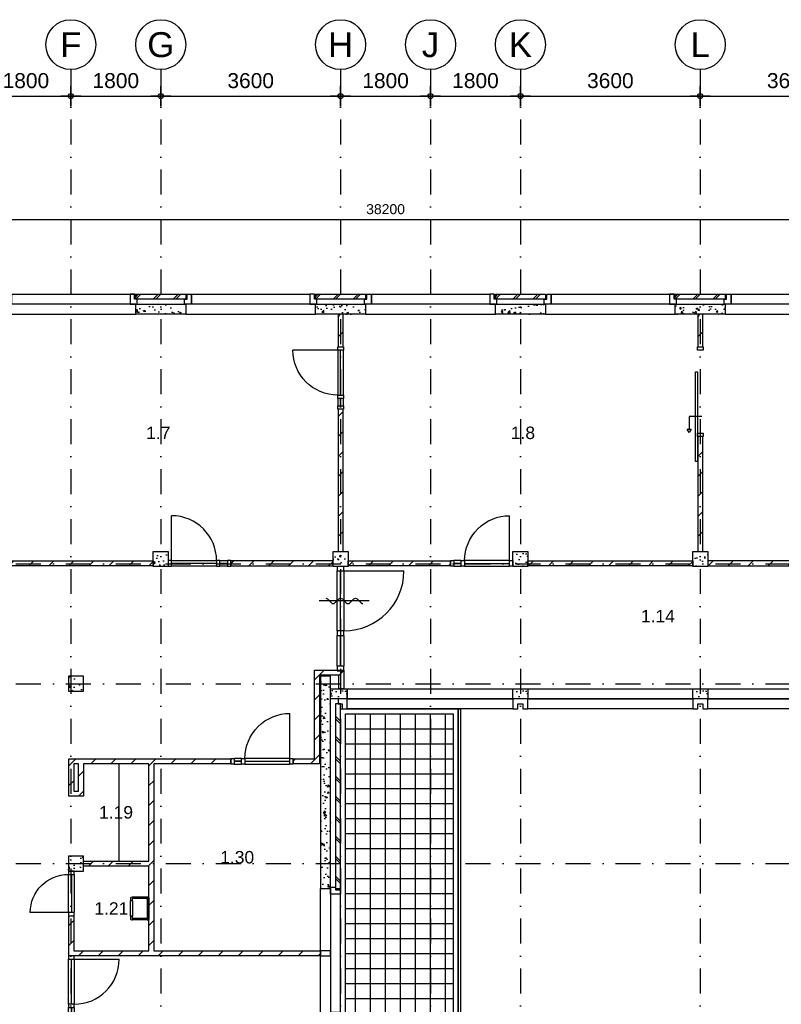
# Model space of a CAD drawing. Header units: millimetres. Extents: x -5500 to 79887, y -71178 to 5500.
# Tile 6 of 16: x 11576 to 26822, y -14219 to 5500. Entities that reach past the tile are written whole.
import ezdxf
from ezdxf.enums import TextEntityAlignment as Align

# ---------------------------------------------------------------- set-up
doc = ezdxf.new("R2010")
doc.units = ezdxf.units.MM
doc.header["$LTSCALE"] = 100
doc.linetypes.add('p_stramien$0$DASHDOT', pattern=[1, 0.5, -0.25, 0, -0.25])
for name, color, linetype in [('A--A21--_BUITENWAND', 9, 'Continuous'), ('A--A22--_BINNENWAND', 9, 'Continuous'), ('A--A27--_DAKEN', 9, 'Continuous'), ('A--A28--_KONSTRUKTIES', 9, 'Continuous'), ('A--L21--_BUITENWAND', 4, 'Continuous'), ('A--L22--_BINNENWAND', 7, 'Continuous'), ('A--L27--_DAKEN', 7, 'Continuous'), ('A--L28--_KONSTRUKTIES', 4, 'Continuous'), ('A--L31--_BUITENKOZIJN', 4, 'Continuous'), ('A--L32--_BINNENKOZIJN', 4, 'Continuous'), ('A--L65--_BEVEILIGING', 1, 'Continuous'), ('A--L74--_VASTE-SANITAIR-VOORZ', 1, 'Continuous'), ('A--L79--_VASTE-INRICHTING', 1, 'Continuous'), ('A--M$1A_MAATVOERING', 1, 'Continuous'), ('A--T$1A_0_25MM', 4, 'Continuous'), ('p_stramien$0$A--L$7A-_STRAMIEN', 250, 'p_stramien$0$DASHDOT'), ('p_stramien$0$A--M$1A_MAATVOERING', 1, 'Continuous'), ('p_stramien$0$A--T$1A_0_50MM', 3, 'Continuous')]:
    doc.layers.add(name, color=color, linetype=linetype)
doc.styles.add('p_stramien$0$TEXT-0_30', font='arial.ttf', dxfattribs={"height": 300})
doc.styles.add('p_stramien$0$TEXT-0_50', font='arial.ttf', dxfattribs={"height": 500})
doc.styles.add('TEXT-0_20', font='arial.ttf', dxfattribs={"height": 200})
doc.styles.add('TEXT-0_25', font='arial.ttf', dxfattribs={"height": 250})
doc.dimstyles.new('DIM-2', dxfattribs={"dimscale": 100, "dimtxt": 2, "dimasz": 1, "dimexe": 0, "dimexo": 0, "dimgap": 0, "dimtad": 0, "dimdec": 0, "dimzin": 0, "dimdsep": 46, "dimtxsty": 'TEXT-0_20', "dimblk1": 'MAATPUNT', "dimblk2": 'MAATPUNT', "dimsah": 1, "dimcen": 0, "dimse1": 1, "dimse2": 1, "dimclrd": 9, "dimclre": 1, "dimclrt": 2, "dimazin": 0, "dimtfac": 0.75, "dimtdec": 0, "dimtix": 1, "dimtmove": 2, "dimatfit": 3, "dimfxl": 0, "dimtvp": 1, "dimtolj": 1, "dimtzin": 0, "dimarcsym": 0})
doc.dimstyles.new('p_stramien$0$DIM-3', dxfattribs={"dimscale": 100, "dimtxt": 3, "dimasz": 1, "dimexe": 0, "dimexo": 0, "dimgap": 0, "dimtad": 0, "dimdec": 0, "dimzin": 0, "dimdsep": 46, "dimtxsty": 'p_stramien$0$TEXT-0_30', "dimblk1": 'p_stramien$0$MAATPUNT', "dimblk2": 'p_stramien$0$MAATPUNT', "dimsah": 1, "dimcen": 0, "dimse1": 1, "dimse2": 1, "dimclrd": 9, "dimclre": 1, "dimclrt": 3, "dimazin": 0, "dimtfac": 0.75, "dimtdec": 0, "dimtix": 1, "dimtmove": 2, "dimatfit": 3, "dimfxl": 0, "dimtvp": 1, "dimtolj": 1, "dimtzin": 0, "dimarcsym": 0})
pattern_1 = [(45, (0, 50), (-200, 200), []), (45, (50, 50), (-200, 200), [])]
pattern_2 = [(45, (10800, 0), (-200, 200), [])]
pattern_3 = [(45, (-7200, 0), (-200, 200), [])]
pattern_4 = [(45, (0, 0), (-200, 200), [])]

# ---------------------------------------------------------------- blocks, each defined once
blk = doc.blocks.new('bu_koz_2600')
at = {"layer": 'A--L21--_BUITENWAND', "color": 9}
blk.add_lwpolyline([(0, -300), (2600, -300), (2600, -100), (0, -100)], close=True, dxfattribs=at)
at = {"layer": 'A--L31--_BUITENKOZIJN', "color": 1}
for points in [[(-25, 0), (25, 0), (25, 100), (115, 100), (115, -100), (-25, -100), (-25, 0)], [(2625, 0), (2575, 0), (2575, 100), (2485, 100), (2485, -100), (2625, -100), (2625, 0)]]:
    blk.add_lwpolyline(points, dxfattribs=at)
at = {"layer": 'A--L31--_BUITENKOZIJN', "color": 9}
blk.add_lwpolyline([(115, 100), (2485, 100), (2485, -100), (115, -100)], close=True, dxfattribs=at)
blk = doc.blocks.new('bi_koz_1250')
at = {"layer": 'A--L32--_BINNENKOZIJN', "color": 1}
for points in [[(-57, -67), (57, -67), (57, 0), (-57, 0)], [(0, -67), (57, -67), (57, -967), (0, -967)], [(-57, -1034), (57, -1034), (57, -967), (-57, -967)], [(-57, -1250), (57, -1250), (57, -1183), (-57, -1183)]]:
    blk.add_lwpolyline(points, close=True, dxfattribs=at)
at = {"layer": 'A--L32--_BINNENKOZIJN', "color": 9}
for points in [[(-57, -67), (57, -67), (57, -967), (-57, -967)], [(-57, -1034), (0, -1034), (0, -1183), (-57, -1183)], [(0, -1034), (57, -1034), (57, -1183), (0, -1183)]]:
    blk.add_lwpolyline(points, close=True, dxfattribs=at)
blk.add_lwpolyline([(57, -67), (957, -67)], dxfattribs=at)
blk.add_arc((57, -67), 900, 270, 0, dxfattribs=at)
blk = doc.blocks.new('bi_koz_sfd_1800')
at = {"layer": 'A--L32--_BINNENKOZIJN', "color": 1}
for points in [[(-57, -67), (57, -67), (57, 0), (-57, 0)], [(57, -500), (57, -2300), (97, -2300), (97, -500)], [(-57, -1800), (57, -1800), (57, -1733), (-57, -1733)]]:
    blk.add_lwpolyline(points, close=True, dxfattribs=at)
at = {"layer": 'A--L32--_BINNENKOZIJN', "color": 7}
blk.add_lwpolyline([(-28, -1400), (222, -1400), (222, -1650)], dxfattribs=at)
for points in [[(181, -1650), (222, -1720), (263, -1650)], [(222, -1650), (222, -1650), (222, -1650)]]:
    blk.add_lwpolyline(points, close=True, dxfattribs=at)
blk = doc.blocks.new('bi_koz_2090')
at = {"color": 9}
blk.add_lwpolyline([(67.5, -90), (1267.5, -90)], dxfattribs=at)
at = {"layer": 'A--L32--_BINNENKOZIJN', "color": 1}
for points in [[(-67.5, -90), (67.5, -90), (67.5, 0), (-67.5, 0)], [(0, -90), (67.5, -90), (67.5, -1290), (0, -1290)], [(-67.5, -1380), (67.5, -1380), (67.5, -1290), (-67.5, -1290)], [(-67.5, -2090), (67.5, -2090), (67.5, -2000), (-67.5, -2000)]]:
    blk.add_lwpolyline(points, close=True, dxfattribs=at)
at = {"layer": 'A--L32--_BINNENKOZIJN', "color": 9}
for points in [[(-67.5, -90), (67.5, -90), (67.5, -1290), (-67.5, -1290)], [(-67.5, -1380), (0, -1380), (0, -2000), (-67.5, -2000)], [(0, -1380), (67.5, -1380), (67.5, -2000), (0, -2000)]]:
    blk.add_lwpolyline(points, close=True, dxfattribs=at)
blk.add_arc((67.5, -90), 1200, 270, 0, dxfattribs=at)
blk = doc.blocks.new('brand_zs')
at = {"layer": 'A--L65--_BEVEILIGING'}
blk.add_lwpolyline([(-298, 50, -0.198912), (-263, 35), (-185, -43, 0.414214), (-114, -43), (-35, 35, -0.414214), (35, 35), (114, -43, 0.414214), (185, -43), (263, 35, -0.414214), (334, 35), (412, -43, 0.203344), (448, -58)], format="xyb", dxfattribs=at)
blk.add_lwpolyline([(573, -4), (-427, -4)], dxfattribs=at)
blk = doc.blocks.new('74P-USG2')
at = {"layer": 'A--L74--_VASTE-SANITAIR-VOORZ', "color": 1}
for p, q in [((-220, 0), (220, 0)), ((-230, -10), (-230, -335)), ((-220, -32), (220, -32)), ((-198, -42), (-198, -323)), ((198, -42), (198, -323)), ((230, -10), (230, -335)), ((-200, -365), (-154, -365)), ((-188, -333), (-154, -333)), ((-154, -328), (154, -328)), ((-154, -328), (-154, -376)), ((-154, -376), (154, -376)), ((154, -328), (154, -376)), ((154, -333), (188, -333)), ((154, -365), (200, -365))]:
    blk.add_line(p, q, dxfattribs=at)
for centre, radius, start, end in [((-220, -10), 10, 90, 180), ((220, -10), 10, 0, 90), ((-220, -22), 10, 180, 270), ((-188, -42), 10, 90, 180), ((188, -42), 10, 0, 90), ((220, -22), 10, 270, 0), ((-200, -335), 30, 180, 270), ((-188, -323), 10, 180, 270), ((188, -323), 10, 270, 0), ((200, -335), 30, 270, 0)]:
    blk.add_arc(centre, radius, start, end, dxfattribs=at)
blk = doc.blocks.new('bi_koz_900')
at = {"layer": 'A--L32--_BINNENKOZIJN', "color": 1}
for points in [[(57, -67), (-57, -67), (-57, 0), (57, 0)], [(0, -67), (-57, -67), (-57, -833), (0, -833)], [(57, -900), (-57, -900), (-57, -833), (57, -833)]]:
    blk.add_lwpolyline(points, close=True, dxfattribs=at)
at = {"layer": 'A--L32--_BINNENKOZIJN', "color": 9}
blk.add_lwpolyline([(-57, -67), (-823, -67)], dxfattribs=at)
blk.add_lwpolyline([(57, -67), (-57, -67), (-57, -833), (57, -833)], close=True, dxfattribs=at)
blk.add_arc((-57, -67), 766, 180, 270, dxfattribs=at)
blk = doc.blocks.new('p_stramien$0$stramien')
at = {"layer": 'p_stramien$0$A--M$1A_MAATVOERING', "color": 1}
blk.add_circle((0, 0), 500, dxfattribs=at)
at = {"layer": 'p_stramien$0$A--T$1A_0_50MM', "style": 'p_stramien$0$TEXT-0_50'}
blk.add_attdef('AS', text='', height=500, dxfattribs=at).set_placement((0, 0), align=Align.MIDDLE_CENTER)
blk = doc.blocks.new('p_stramien$0$MAATPUNT')
at = {"color": 9, "linetype": 'Continuous'}
for p, q in [((0, 2), (0, -2)), ((-2, 0), (2, 0))]:
    blk.add_line(p, q, dxfattribs=at)
at = {"color": 1, "linetype": 'Continuous'}
blk.add_circle((0, 0), 0.5, dxfattribs=at)
blk = doc.blocks.new('*D335')
at = {"layer": 'p_stramien$0$A--M$1A_MAATVOERING', "color": 9, "lineweight": -2}
blk.add_line((10900, 3971), (12500, 3971), dxfattribs=at)
at = {"layer": 'p_stramien$0$A--M$1A_MAATVOERING', "color": 9, "lineweight": -2, "xscale": 100, "yscale": 100, "zscale": 100, "rotation": 180}
blk.add_blockref('p_stramien$0$MAATPUNT', (10800, 3971), dxfattribs=at)
at = {"layer": 'p_stramien$0$A--M$1A_MAATVOERING', "color": 9, "lineweight": -2, "xscale": 100, "yscale": 100, "zscale": 100}
blk.add_blockref('p_stramien$0$MAATPUNT', (12600, 3971), dxfattribs=at)
at = {"layer": 'p_stramien$0$A--M$1A_MAATVOERING', "color": 3, "insert": (11700, 4278), "char_height": 300, "attachment_point": 5, "style": 'p_stramien$0$TEXT-0_30'}
blk.add_mtext('\\A1;1800', dxfattribs=at)
blk = doc.blocks.new('*D334')
at = {"layer": 'p_stramien$0$A--M$1A_MAATVOERING', "color": 9, "lineweight": -2}
blk.add_line((12700, 3971), (14300, 3971), dxfattribs=at)
at = {"layer": 'p_stramien$0$A--M$1A_MAATVOERING', "color": 9, "lineweight": -2, "xscale": 100, "yscale": 100, "zscale": 100, "rotation": 180}
blk.add_blockref('p_stramien$0$MAATPUNT', (12600, 3971), dxfattribs=at)
at = {"layer": 'p_stramien$0$A--M$1A_MAATVOERING', "color": 9, "lineweight": -2, "xscale": 100, "yscale": 100, "zscale": 100}
blk.add_blockref('p_stramien$0$MAATPUNT', (14400, 3971), dxfattribs=at)
at = {"layer": 'p_stramien$0$A--M$1A_MAATVOERING', "color": 3, "insert": (13500, 4278), "char_height": 300, "attachment_point": 5, "style": 'p_stramien$0$TEXT-0_30'}
blk.add_mtext('\\A1;1800', dxfattribs=at)
blk = doc.blocks.new('*D333')
at = {"layer": 'p_stramien$0$A--M$1A_MAATVOERING', "color": 9, "lineweight": -2}
blk.add_line((14500, 3971), (17900, 3971), dxfattribs=at)
at = {"layer": 'p_stramien$0$A--M$1A_MAATVOERING', "color": 9, "lineweight": -2, "xscale": 100, "yscale": 100, "zscale": 100, "rotation": 180}
blk.add_blockref('p_stramien$0$MAATPUNT', (14400, 3971), dxfattribs=at)
at = {"layer": 'p_stramien$0$A--M$1A_MAATVOERING', "color": 9, "lineweight": -2, "xscale": 100, "yscale": 100, "zscale": 100}
blk.add_blockref('p_stramien$0$MAATPUNT', (18000, 3971), dxfattribs=at)
at = {"layer": 'p_stramien$0$A--M$1A_MAATVOERING', "color": 3, "insert": (16200, 4278), "char_height": 300, "attachment_point": 5, "style": 'p_stramien$0$TEXT-0_30'}
blk.add_mtext('\\A1;3600', dxfattribs=at)
blk = doc.blocks.new('*D332')
at = {"layer": 'p_stramien$0$A--M$1A_MAATVOERING', "color": 9, "lineweight": -2}
blk.add_line((18100, 3971), (19700, 3971), dxfattribs=at)
at = {"layer": 'p_stramien$0$A--M$1A_MAATVOERING', "color": 9, "lineweight": -2, "xscale": 100, "yscale": 100, "zscale": 100, "rotation": 180}
blk.add_blockref('p_stramien$0$MAATPUNT', (18000, 3971), dxfattribs=at)
at = {"layer": 'p_stramien$0$A--M$1A_MAATVOERING', "color": 9, "lineweight": -2, "xscale": 100, "yscale": 100, "zscale": 100}
blk.add_blockref('p_stramien$0$MAATPUNT', (19800, 3971), dxfattribs=at)
at = {"layer": 'p_stramien$0$A--M$1A_MAATVOERING', "color": 3, "insert": (18900, 4278), "char_height": 300, "attachment_point": 5, "style": 'p_stramien$0$TEXT-0_30'}
blk.add_mtext('\\A1;1800', dxfattribs=at)
blk = doc.blocks.new('*D331')
at = {"layer": 'p_stramien$0$A--M$1A_MAATVOERING', "color": 9, "lineweight": -2}
blk.add_line((19900, 3971), (21500, 3971), dxfattribs=at)
at = {"layer": 'p_stramien$0$A--M$1A_MAATVOERING', "color": 9, "lineweight": -2, "xscale": 100, "yscale": 100, "zscale": 100, "rotation": 180}
blk.add_blockref('p_stramien$0$MAATPUNT', (19800, 3971), dxfattribs=at)
at = {"layer": 'p_stramien$0$A--M$1A_MAATVOERING', "color": 9, "lineweight": -2, "xscale": 100, "yscale": 100, "zscale": 100}
blk.add_blockref('p_stramien$0$MAATPUNT', (21600, 3971), dxfattribs=at)
at = {"layer": 'p_stramien$0$A--M$1A_MAATVOERING', "color": 3, "insert": (20700, 4278), "char_height": 300, "attachment_point": 5, "style": 'p_stramien$0$TEXT-0_30'}
blk.add_mtext('\\A1;1800', dxfattribs=at)
blk = doc.blocks.new('*D330')
at = {"layer": 'p_stramien$0$A--M$1A_MAATVOERING', "color": 9, "lineweight": -2}
blk.add_line((21700, 3971), (25100, 3971), dxfattribs=at)
at = {"layer": 'p_stramien$0$A--M$1A_MAATVOERING', "color": 9, "lineweight": -2, "xscale": 100, "yscale": 100, "zscale": 100, "rotation": 180}
blk.add_blockref('p_stramien$0$MAATPUNT', (21600, 3971), dxfattribs=at)
at = {"layer": 'p_stramien$0$A--M$1A_MAATVOERING', "color": 9, "lineweight": -2, "xscale": 100, "yscale": 100, "zscale": 100}
blk.add_blockref('p_stramien$0$MAATPUNT', (25200, 3971), dxfattribs=at)
at = {"layer": 'p_stramien$0$A--M$1A_MAATVOERING', "color": 3, "insert": (23400, 4278), "char_height": 300, "attachment_point": 5, "style": 'p_stramien$0$TEXT-0_30'}
blk.add_mtext('\\A1;3600', dxfattribs=at)
blk = doc.blocks.new('*D329')
at = {"layer": 'p_stramien$0$A--M$1A_MAATVOERING', "color": 9, "lineweight": -2}
blk.add_line((25300, 3971), (28700, 3971), dxfattribs=at)
at = {"layer": 'p_stramien$0$A--M$1A_MAATVOERING', "color": 9, "lineweight": -2, "xscale": 100, "yscale": 100, "zscale": 100, "rotation": 180}
blk.add_blockref('p_stramien$0$MAATPUNT', (25200, 3971), dxfattribs=at)
at = {"layer": 'p_stramien$0$A--M$1A_MAATVOERING', "color": 9, "lineweight": -2, "xscale": 100, "yscale": 100, "zscale": 100}
blk.add_blockref('p_stramien$0$MAATPUNT', (28800, 3971), dxfattribs=at)
at = {"layer": 'p_stramien$0$A--M$1A_MAATVOERING', "color": 3, "insert": (27000, 4278), "char_height": 300, "attachment_point": 5, "style": 'p_stramien$0$TEXT-0_30'}
blk.add_mtext('\\A1;3600', dxfattribs=at)
blk = doc.blocks.new('MAATPUNT')
at = {"color": 9, "linetype": 'Continuous'}
for p, q in [((0, 2), (0, -2)), ((-2, 0), (2, 0))]:
    blk.add_line(p, q, dxfattribs=at)
at = {"color": 1, "linetype": 'Continuous'}
blk.add_circle((0, 0), 0.5, dxfattribs=at)
blk = doc.blocks.new('*D187')
at = {"layer": 'A--M$1A_MAATVOERING', "color": 9, "lineweight": -2}
blk.add_line((-100, 1500), (37900, 1500), dxfattribs=at)
at = {"layer": 'A--M$1A_MAATVOERING', "color": 9, "lineweight": -2, "xscale": 100, "yscale": 100, "zscale": 100, "rotation": 180}
blk.add_blockref('MAATPUNT', (-200, 1500), dxfattribs=at)
at = {"layer": 'A--M$1A_MAATVOERING', "color": 9, "lineweight": -2, "xscale": 100, "yscale": 100, "zscale": 100}
blk.add_blockref('MAATPUNT', (38000, 1500), dxfattribs=at)
at = {"layer": 'A--M$1A_MAATVOERING', "color": 2, "insert": (18900, 1704), "char_height": 200, "attachment_point": 5, "style": 'TEXT-0_20'}
blk.add_mtext('\\A1;38200', dxfattribs=at)
blk = doc.blocks.new('p_stramien')
at = {"layer": 'p_stramien$0$A--L$7A-_STRAMIEN', "ltscale": 10}
for points in [[(12600, 4500), (12600, -70400)], [(14400, 4500), (14400, -70400)], [(18000, 4500), (18000, -70400)], [(19800, 4500), (19800, -70400)], [(21600, 4500), (21600, -70400)], [(25200, 4500), (25200, -70400)], [(-4500.1, 0), (42100, 0)], [(-4500.1, -5400), (42100, -5400)], [(-4500.1, -7800), (42100, -7800)], [(-4500.1, -11400), (42100, -11400)]]:
    blk.add_lwpolyline(points, dxfattribs=at)
at = {"layer": 'p_stramien$0$A--L$7A-_STRAMIEN', "rotation": 360}
for p, values in [((12600, 5000), {'AS': 'F'}), ((14400, 5000), {'AS': 'G'}), ((18000, 5000), {'AS': 'H'}), ((19800, 5000), {'AS': 'J'}), ((21600, 5000), {'AS': 'K'}), ((25200, 5000), {'AS': 'L'})]:
    blk.add_blockref('p_stramien$0$stramien', p, dxfattribs=at).add_auto_attribs(values)
at = {"layer": 'p_stramien$0$A--M$1A_MAATVOERING'}
for base, p1, p2, picture, middle in [((12600, 3971.3), (10800, 0), (12600, 0), '*D335', (11700, 4277.6)), ((14400, 3971.3), (12600, 0), (14400, 0), '*D334', (13500, 4277.6)), ((18000, 3971.3), (14400, 0), (18000, 0), '*D333', (16200, 4277.6)), ((19800, 3971.3), (18000, 0), (19800, 0), '*D332', (18900, 4277.6)), ((21600, 3971.3), (19800, 0), (21600, 0), '*D331', (20700, 4277.6)), ((25200, 3971.3), (21600, 0), (25200, 0), '*D330', (23400, 4277.6)), ((28800, 3971.3), (25200, 0), (28800, 0), '*D329', (27000, 4277.6))]:
    dim = blk.add_linear_dim(base=base, p1=p1, p2=p2, dimstyle='p_stramien$0$DIM-3', dxfattribs=at)
    dim.commit()
    dim.dimension.update_dxf_attribs({"geometry": picture, "text_midpoint": middle})

msp = doc.modelspace()

# ---------------------------------------------------------------- hatches: boundary and pattern name
at = {"layer": 'A--A21--_BUITENWAND'}
h = msp.add_hatch(dxfattribs=at)
h.set_pattern_fill('BAKSTEEN', color=256, scale=100, style=0)
h.set_pattern_definition(pattern_1)
h.paths.add_polyline_path([(14900, 0), (13900, 0), (13900, -100), (14900, -100)])
h = msp.add_hatch(dxfattribs=at)
h.set_pattern_fill('BAKSTEEN', color=256, scale=100, style=0)
h.set_pattern_definition(pattern_1)
h.paths.add_polyline_path([(18500, 0), (17500, 0), (17500, -100), (18500, -100)])
h = msp.add_hatch(dxfattribs=at)
h.set_pattern_fill('BAKSTEEN', color=256, scale=100, style=0)
h.set_pattern_definition(pattern_1)
h.paths.add_polyline_path([(22100, 0), (21100, 0), (21100, -100), (22100, -100)])
h = msp.add_hatch(dxfattribs=at)
h.set_pattern_fill('BAKSTEEN', color=256, scale=100, style=0)
h.set_pattern_definition(pattern_1)
h.paths.add_polyline_path([(25700, 0), (24700, 0), (24700, -100), (25700, -100)])
h = msp.add_hatch(dxfattribs=at)
h.set_pattern_fill('CONCRETE2', color=256, scale=25, style=0)
h.paths.add_polyline_path([(14900, -200), (13900, -200), (13900, -400), (14900, -400)])
h = msp.add_hatch(dxfattribs=at)
h.set_pattern_fill('CONCRETE2', color=256, scale=25, style=0)
h.paths.add_polyline_path([(18500, -200), (17500, -200), (17500, -400), (18500, -400)])
h = msp.add_hatch(dxfattribs=at)
h.set_pattern_fill('CONCRETE2', color=256, scale=25, style=0)
h.paths.add_polyline_path([(22100, -200), (21100, -200), (21100, -400), (22100, -400)])
h = msp.add_hatch(dxfattribs=at)
h.set_pattern_fill('CONCRETE2', color=256, scale=25, style=0)
h.paths.add_polyline_path([(25700, -200), (24700, -200), (24700, -400), (25700, -400)])
h = msp.add_hatch(dxfattribs=at)
h.set_pattern_fill('CONCRETE2', color=256, scale=25, angle=180, style=0)
h.set_pattern_definition([(130, (23400, 10800), (-364.368, -31.878), [38.1, -419.1]), (185, (23400, 10800), (70.4857, 382.1136), [30.48, -335.28]), (79.5486, (23369.64, 10797.34), (-293.883, 350.2353), [32.38, -356.18]), (133.8158, (23400, 10901.6), (-542.1585, -84.084), [57.15, -628.65]), (83.3644, (23354.8, 10894.6), (-474.809, 494.852), [48.57, -534.27]), (188.8158, (23400, 10901.6), (-474.808, 494.852), [45.72, -502.92]), (159, (23349.2, 10876.2), (-303.2288, -204.5304), [38.1, -419.1]), (214, (23349.2, 10876.2), (-123.604, 368.376), [30.48, -335.28]), (108.5486, (23323.93, 10859.16), (-426.833, 163.8455), [32.38, -356.18]), (142.5, (23400, 10800), (-6.1772, 169.1101), [0, -331.216, 0, -340.36, 0, -336.55]), (172.5, (23400, 10800), (-133.6393, 200.3611), [0, -194.056, 0, -323.596, 0, -128.27]), (212.5, (23513.28, 10800), (-271.1818, -11.4579), [0, -127, 0, -396.24, 0, -525.78]), (222.5, (23564.08, 10800), (-296.2586, 50.8533), [0, -165.1, 0, -263.144, 0, -373.38])])
h.paths.add_polyline_path([(17800, -11900), (17798.4, -7649.9), (17598.4, -7649.9), (17600, -11900)])
h = msp.add_hatch(dxfattribs=at)
h.set_pattern_fill('BAKSTEEN', color=256, scale=100, angle=180, style=0)
h.set_pattern_definition([(135, (23400, 10850), (200, 200), []), (135, (23350, 10850), (200, 200), [])])
h.paths.add_polyline_path([(18000, -11900), (18000, -8200), (17900, -8200), (17900, -11900)])
at = {"layer": 'A--A22--_BINNENWAND'}
h = msp.add_hatch(dxfattribs=at)
h.set_pattern_fill('KALKZANDSTEEN', color=256, scale=100, style=0)
h.set_pattern_definition(pattern_3)
h.paths.add_polyline_path([(17950, -400), (17950, -1050), (18050, -1050), (18050, -400)])
h = msp.add_hatch(dxfattribs=at)
h.set_pattern_fill('KALKZANDSTEEN', color=256, scale=100, style=0)
h.set_pattern_definition(pattern_2)
h.paths.add_polyline_path([(25150, -400), (25150, -1050), (25250, -1050), (25250, -400)])
h = msp.add_hatch(dxfattribs=at)
h.set_pattern_fill('KALKZANDSTEEN', color=256, scale=100, style=0)
h.set_pattern_definition(pattern_3)
h.paths.add_polyline_path([(17950, -2300), (17950, -5150), (18050, -5150), (18050, -2300)])
h = msp.add_hatch(dxfattribs=at)
h.set_pattern_fill('KALKZANDSTEEN', color=256, scale=100, style=0)
h.set_pattern_definition(pattern_2)
h.paths.add_polyline_path([(25150, -2850), (25150, -5150), (25250, -5150), (25250, -2850)])
h = msp.add_hatch(dxfattribs=at)
h.set_pattern_fill('KALKZANDSTEEN', color=256, scale=100, style=0)
h.set_pattern_definition(pattern_4)
h.paths.add_polyline_path([(14250, -5340), (10950, -5340), (10950, -5440), (14250, -5440)])
h = msp.add_hatch(dxfattribs=at)
h.set_pattern_fill('KALKZANDSTEEN', color=256, scale=100, style=0)
h.set_pattern_definition(pattern_4)
h.paths.add_polyline_path([(15800, -5340), (17850, -5340), (17850, -5440), (15800, -5440)])
h = msp.add_hatch(dxfattribs=at)
h.set_pattern_fill('KALKZANDSTEEN', color=256, scale=100, style=0)
h.set_pattern_definition(pattern_4)
h.paths.add_polyline_path([(20200, -5340), (18150, -5340), (18150, -5440), (20200, -5440)])
h = msp.add_hatch(dxfattribs=at)
h.set_pattern_fill('KALKZANDSTEEN', color=256, scale=100, style=0)
h.set_pattern_definition(pattern_4)
h.paths.add_polyline_path([(25050, -5340), (21750, -5340), (21750, -5440), (25050, -5440)])
h = msp.add_hatch(dxfattribs=at)
h.set_pattern_fill('KALKZANDSTEEN', color=256, scale=100, style=0)
h.set_pattern_definition(pattern_4)
h.paths.add_polyline_path([(25350, -5340), (27400, -5340), (27400, -5440), (25350, -5440)])
h = msp.add_hatch(dxfattribs=at)
h.set_pattern_fill('KALKZANDSTEEN', color=256, scale=100, style=0)
h.set_pattern_definition(pattern_4)
h.paths.add_polyline_path([(17480, -9300), (17051.5, -9300), (17051.5, -9400), (17580, -9400), (17580, -9300), (17580, -7630), (17650, -7630), (17967.5, -7630), (17967.5, -7900), (18067.5, -7900), (18067.5, -7530), (17480, -7530)])
h = msp.add_hatch(dxfattribs=at)
h.set_pattern_fill('KALKZANDSTEEN', color=256, scale=100, style=0)
h.set_pattern_definition(pattern_4)
h.paths.add_polyline_path([(14260, -9400), (15801.5, -9400), (15801.5, -9300), (12560, -9300), (12560, -9400), (12560, -10050), (12850, -10050), (12850, -9400), (14160, -9400), (14160, -11350), (12850, -11350), (12850, -11450), (14160, -11450), (14160, -13150), (12660, -13150), (12660, -12450), (12560, -12450), (12560, -13250), (12660, -13250), (17600, -13250), (17600, -13150), (14260, -13150)])
h.paths.add_polyline_path([(12660, -9400), (12750, -9400), (12750, -9950), (12660, -9950)], flags=16)
at = {"layer": 'A--A27--_DAKEN'}
h = msp.add_hatch(dxfattribs=at)
h.set_pattern_fill('_USER', color=256, scale=300, style=0, double=1, pattern_type=0)
h.set_pattern_definition([(0, (0, 0), (0, 300), []), (90, (0, 0), (-300, 2e-14), [])])
h.paths.add_polyline_path([(20250, -8400), (18100, -8400), (18100, -35550), (20250, -35550)])
at = {"layer": 'A--A28--_KONSTRUKTIES'}
h = msp.add_hatch(dxfattribs=at)
h.set_pattern_fill('CONCRETE2', color=256, scale=25, style=0)
h.paths.add_polyline_path([(14250, -5150), (14250, -5450), (14550, -5450), (14550, -5150)])
h = msp.add_hatch(dxfattribs=at)
h.set_pattern_fill('CONCRETE2', color=256, scale=25, style=0)
h.paths.add_polyline_path([(17850, -5150), (17850, -5450), (18150, -5450), (18150, -5150)])
h = msp.add_hatch(dxfattribs=at)
h.set_pattern_fill('CONCRETE2', color=256, scale=25, style=0)
h.paths.add_polyline_path([(21450, -5150), (21450, -5450), (21750, -5450), (21750, -5150)])
h = msp.add_hatch(dxfattribs=at)
h.set_pattern_fill('CONCRETE2', color=256, scale=25, style=0)
h.paths.add_polyline_path([(25050, -5150), (25050, -5450), (25350, -5450), (25350, -5150)])
h = msp.add_hatch(dxfattribs=at)
h.set_pattern_fill('CONCRETE2', color=256, scale=25, style=0)
h.paths.add_polyline_path([(12850, -7950), (12850, -7650), (12550, -7650), (12550, -7950)])
h = msp.add_hatch(dxfattribs=at)
h.set_pattern_fill('CONCRETE2', color=256, scale=25, style=0)
h.set_pattern_definition([(50, (-3617, -2750), (364.368, -31.878), [38.1, -419.1]), (355, (-3617, -2750), (-70.4857, 382.1136), [30.48, -335.28]), (100.4514, (-3586.64, -2752.66), (293.883, 350.2353), [32.38, -356.18]), (46.1842, (-3617, -2648.4), (542.1585, -84.084), [57.15, -628.65]), (96.6356, (-3571.8, -2655.4), (474.809, 494.852), [48.57, -534.27]), (351.1842, (-3617, -2648.4), (474.808, 494.852), [45.72, -502.92]), (21, (-3566.2, -2673.8), (303.2288, -204.5304), [38.1, -419.1]), (326, (-3566.2, -2673.8), (123.604, 368.376), [30.48, -335.28]), (71.4514, (-3540.93, -2690.84), (426.833, 163.8455), [32.38, -356.18]), (37.5, (-3617, -2750), (6.1772, 169.1101), [0, -331.216, 0, -340.36, 0, -336.55]), (7.5, (-3617, -2750), (133.6393, 200.3611), [0, -194.056, 0, -323.596, 0, -128.27]), (327.5, (-3730.28, -2750), (271.1818, -11.4579), [0, -127, 0, -396.24, 0, -525.78]), (317.5, (-3781.08, -2750), (296.2586, 50.8533), [0, -165.1, 0, -263.144, 0, -373.38])])
h.paths.add_polyline_path([(17798.6, -7900), (17798.6, -8100), (18133, -8100), (18133, -7900)])
h = msp.add_hatch(dxfattribs=at)
h.set_pattern_fill('CONCRETE2', color=256, scale=25, style=0)
h.set_pattern_definition([(50, (0, -2750), (364.368, -31.878), [38.1, -419.1]), (355, (0, -2750), (-70.4857, 382.1136), [30.48, -335.28]), (100.4514, (30.36, -2752.66), (293.883, 350.2353), [32.38, -356.18]), (46.1842, (0, -2648.4), (542.1585, -84.084), [57.15, -628.65]), (96.6356, (45.2, -2655.4), (474.809, 494.852), [48.57, -534.27]), (351.1842, (0, -2648.4), (474.808, 494.852), [45.72, -502.92]), (21, (50.8, -2673.8), (303.2288, -204.5304), [38.1, -419.1]), (326, (50.8, -2673.8), (123.604, 368.376), [30.48, -335.28]), (71.4514, (76.07, -2690.84), (426.833, 163.8455), [32.38, -356.18]), (37.5, (0, -2750), (6.1772, 169.1101), [0, -331.216, 0, -340.36, 0, -336.55]), (7.5, (0, -2750), (133.6393, 200.3611), [0, -194.056, 0, -323.596, 0, -128.27]), (327.5, (-113.28, -2750), (271.1818, -11.4579), [0, -127, 0, -396.24, 0, -525.78]), (317.5, (-164.08, -2750), (296.2586, 50.8533), [0, -165.1, 0, -263.144, 0, -373.38])])
h.paths.add_polyline_path([(21450, -7900), (21450, -8100), (21750, -8100), (21750, -7900)])
h = msp.add_hatch(dxfattribs=at)
h.set_pattern_fill('CONCRETE2', color=256, scale=25, style=0)
h.set_pattern_definition([(50, (3600, -2750), (364.368, -31.878), [38.1, -419.1]), (355, (3600, -2750), (-70.4857, 382.1136), [30.48, -335.28]), (100.4514, (3630.36, -2752.66), (293.883, 350.2353), [32.38, -356.18]), (46.1842, (3600, -2648.4), (542.1585, -84.084), [57.15, -628.65]), (96.6356, (3645.2, -2655.4), (474.809, 494.852), [48.57, -534.27]), (351.1842, (3600, -2648.4), (474.808, 494.852), [45.72, -502.92]), (21, (3650.8, -2673.8), (303.2288, -204.5304), [38.1, -419.1]), (326, (3650.8, -2673.8), (123.604, 368.376), [30.48, -335.28]), (71.4514, (3676.07, -2690.84), (426.833, 163.8455), [32.38, -356.18]), (37.5, (3600, -2750), (6.1772, 169.1101), [0, -331.216, 0, -340.36, 0, -336.55]), (7.5, (3600, -2750), (133.6393, 200.3611), [0, -194.056, 0, -323.596, 0, -128.27]), (327.5, (3486.72, -2750), (271.1818, -11.4579), [0, -127, 0, -396.24, 0, -525.78]), (317.5, (3435.92, -2750), (296.2586, 50.8533), [0, -165.1, 0, -263.144, 0, -373.38])])
h.paths.add_polyline_path([(25050, -7900), (25050, -8100), (25350, -8100), (25350, -7900)])
h = msp.add_hatch(dxfattribs=at)
h.set_pattern_fill('CONCRETE2', color=256, scale=25, style=0)
h.paths.add_polyline_path([(12850, -11550), (12850, -11250), (12550, -11250), (12550, -11550)])

# ---------------------------------------------------------------- linework, layer by layer
at = {"layer": 'A--L21--_BUITENWAND', "color": 2}
for points in [[(13900, 0), (14900, 0), (14900, -100), (13900, -100)], [(17500, 0), (18500, 0), (18500, -100), (17500, -100)], [(21100, 0), (22100, 0), (22100, -100), (21100, -100)], [(24700, 0), (25700, 0), (25700, -100), (24700, -100)], [(18000, -11900), (18000, -8200), (17900, -8200), (17900, -11900)]]:
    msp.add_lwpolyline(points, close=True, dxfattribs=at)
at = {"layer": 'A--L21--_BUITENWAND', "color": 3}
for points in [[(13900, -200), (14900, -200), (14900, -400), (13900, -400)], [(17500, -200), (18500, -200), (18500, -400), (17500, -400)], [(21100, -200), (22100, -200), (22100, -400), (21100, -400)], [(24700, -200), (25700, -200), (25700, -400), (24700, -400)], [(17800, -11900), (17798.4, -7649.9), (17598.4, -7649.9), (17600, -11900)]]:
    msp.add_lwpolyline(points, close=True, dxfattribs=at)
at = {"layer": 'A--L22--_BINNENWAND', "color": 2}
for points in [[(17950, -400), (17950, -1050), (18050, -1050), (18050, -400)], [(25150, -400), (25150, -1050), (25250, -1050), (25250, -400)], [(17950, -2300), (17950, -5150), (18050, -5150), (18050, -2300)], [(25150, -2850), (25150, -5150), (25250, -5150), (25250, -2850)], [(10950, -5340), (14250, -5340), (14250, -5440), (10950, -5440)], [(17850, -5340), (15800, -5340), (15800, -5440), (17850, -5440)], [(18150, -5340), (20200, -5340), (20200, -5440), (18150, -5440)], [(21750, -5340), (25050, -5340), (25050, -5440), (21750, -5440)], [(27400, -5340), (25350, -5340), (25350, -5440), (27400, -5440)], [(17051.5, -9300), (17480, -9300), (17480, -7530), (18067.5, -7530), (18067.5, -7900), (17967.5, -7900), (17967.5, -7630), (17650, -7630), (17580, -7630), (17580, -9300), (17580, -9300), (17580, -9400), (17051.5, -9400)], [(15801.5, -9400), (14260, -9400), (14260, -13150), (17600, -13150), (17600, -13250), (12660, -13250), (12660, -13250), (12660, -13250), (12560, -13250), (12560, -12450), (12660, -12450), (12660, -13150), (14160, -13150), (14160, -11450), (12850, -11450), (12850, -11350), (14160, -11350), (14160, -9400), (12850, -9400), (12850, -10050), (12560, -10050), (12560, -9400), (12560, -9300), (15801.5, -9300)]]:
    msp.add_lwpolyline(points, close=True, dxfattribs=at)
msp.add_lwpolyline([(12750, -9400), (12660, -9400), (12660, -9950), (12750, -9950), (12750, -9400)], dxfattribs=at)
at = {"layer": 'A--L27--_DAKEN'}
for points in [[(18000, -8300), (20350, -8300), (20350, -35650), (18000, -35650)], [(18100, -8400), (20250, -8400), (20250, -35550), (18100, -35550)], [(20400, -8300), (20400, -35650), (20350, -35650), (20350, -8300)]]:
    msp.add_lwpolyline(points, close=True, dxfattribs=at)
at = {"layer": 'A--L28--_KONSTRUKTIES', "color": 3}
for points in [[(14250, -5450), (14250, -5150), (14550, -5150), (14550, -5450)], [(17850, -5450), (17850, -5150), (18150, -5150), (18150, -5450)], [(21450, -5450), (21450, -5150), (21750, -5150), (21750, -5450)], [(25050, -5450), (25050, -5150), (25350, -5150), (25350, -5450)], [(12850, -7950), (12850, -7650), (12550, -7650), (12550, -7950)], [(17798.6, -8100), (17798.6, -7900), (18133, -7900), (18133, -8100)], [(21450, -8100), (21450, -7900), (21750, -7900), (21750, -8100)], [(25050, -8100), (25050, -7900), (25350, -7900), (25350, -8100)], [(12850, -11550), (12850, -11250), (12550, -11250), (12550, -11550)]]:
    msp.add_lwpolyline(points, close=True, dxfattribs=at)
at = {"layer": 'A--L31--_BUITENKOZIJN', "color": 1}
msp.add_lwpolyline([(17600, -13250), (17800, -13250), (17800, -13150), (17600, -13150)], close=True, dxfattribs=at)
at = {"layer": 'A--L32--_BINNENKOZIJN', "color": 9}
for points in [[(18133, -7900), (28650, -7900), (28650, -8100), (18133, -8100)], [(21450, -8300), (18133, -8300), (18133, -8100), (21450, -8100)], [(25050, -8300), (21750, -8300), (21750, -8100), (25050, -8100)], [(28650, -8300), (25350, -8300), (25350, -8100), (28650, -8100)]]:
    msp.add_lwpolyline(points, close=True, dxfattribs=at)
at = {"layer": 'A--L32--_BINNENKOZIJN', "color": 1}
for points in [[(17948.6, -8100), (17948.6, -8200), (17948.6, -8200), (17948.6, -8200), (18033, -8200), (18033, -8300), (18133, -8300), (18133, -8100)], [(21450, -8100), (21450, -8300), (21550, -8300), (21550, -8200), (21650, -8200), (21650, -8300), (21750, -8300), (21750, -8100)], [(25050, -8100), (25050, -8300), (25150, -8300), (25150, -8200), (25250, -8200), (25250, -8300), (25350, -8300), (25350, -8100)]]:
    msp.add_lwpolyline(points, close=True, dxfattribs=at)
at = {"layer": 'A--L79--_VASTE-INRICHTING'}
msp.add_lwpolyline([(14160, -9400), (13560, -9400), (13560, -11350), (14160, -11350)], close=True, dxfattribs=at)

# ---------------------------------------------------------------- block references
for name, p in [('p_stramien', (0, 0)), ('bu_koz_2600', (11300, -100)), ('bu_koz_2600', (14900, -100)), ('bu_koz_2600', (18500, -100)), ('bu_koz_2600', (22100, -100)), ('bu_koz_2600', (25700, -100)), ('brand_zs', (18000, -6135.7)), ('bi_koz_1250', (12610, -13250))]:
    msp.add_blockref(name, p)
at = {"xscale": -1}
for name, p in [('bi_koz_1250', (18000, -1050)), ('bi_koz_sfd_1800', (25200, -1050))]:
    msp.add_blockref(name, p, dxfattribs=at)
at = {"rotation": 90.00000000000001}
msp.add_blockref('bi_koz_1250', (14550, -5390), dxfattribs=at)
at = {"xscale": -1}
for name, p, rotation in [('bi_koz_1250', (21450, -5390), 270), ('bi_koz_1250', (17051.5, -9350), 270), ('bu_koz_2600', (17900, -14500), 269.9999999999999)]:
    msp.add_blockref(name, p, dxfattribs=dict(at, rotation=rotation))
at = {"color": 3, "xscale": -1, "rotation": 180}
msp.add_blockref('bi_koz_900', (12610, -12450), dxfattribs=at)
at = {"color": 1, "rotation": 270}
msp.add_blockref('74P-USG2', (14160, -12300), dxfattribs=at)
at = {"layer": 'A--L22--_BINNENWAND', "color": 2}
msp.add_blockref('bi_koz_2090', (18000, -5450), dxfattribs=at)

# ---------------------------------------------------------------- texts
at = {"layer": 'A--T$1A_0_25MM', "char_height": 100, "width": 708.694, "attachment_point": 5, "style": 'TEXT-0_25'}
for s, insert in [('\\H2.5x;1.7', (14350, -2775)), ('\\H2.5x;1.8', (21650, -2775)), ('\\H2.5x;1.14', (24351.2, -6444.6)), ('\\H2.5x;1.19', (13505, -10375)), ('\\H2.5x;1.30', (15929.5, -11275)), ('\\H2.5x;1.21', (13410, -12300))]:
    msp.add_mtext(s, dxfattribs=dict(at, insert=insert))

# ---------------------------------------------------------------- dimensions: what is measured, and where the dimension line sits
at = {"layer": 'A--M$1A_MAATVOERING'}
dim = msp.add_linear_dim(base=(38000, 1499.6), p1=(-200, 0), p2=(38000, 0), dimstyle='DIM-2', dxfattribs=at)
dim.commit()
dim.dimension.update_dxf_attribs({"geometry": '*D187', "text_midpoint": (18900, 1703.8)})

doc.saveas('drawing.dxf')
